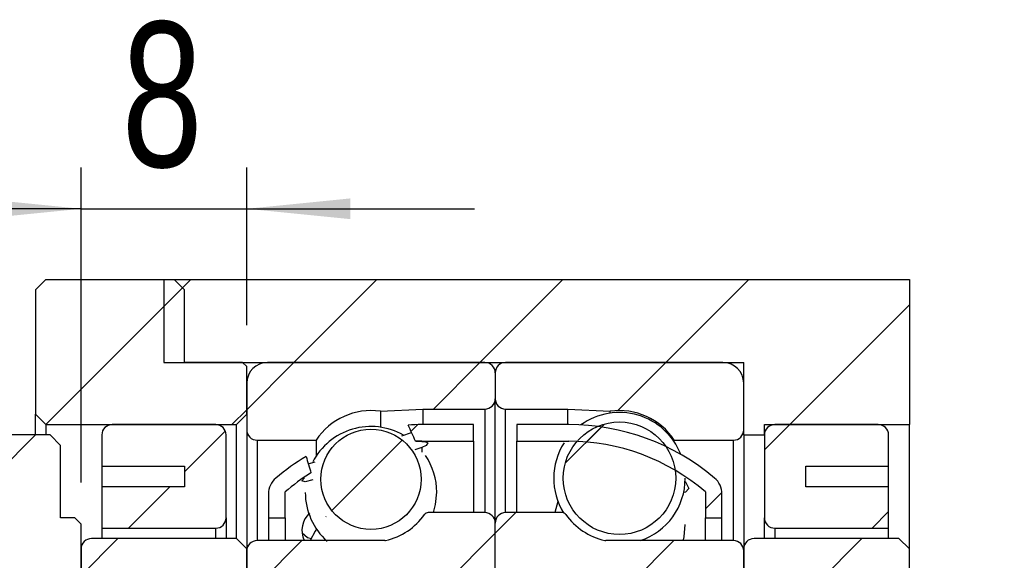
# Model space of a CAD drawing. Header units: millimetres. Extents: x 26 to 279, y 10 to 201.
# Tile 7 of 9: x 234 to 258, y 56 to 69. Entities that reach past the tile are written whole.
import ezdxf

# ---------------------------------------------------------------- set-up
doc = ezdxf.new("R2010")
doc.units = ezdxf.units.MM
doc.layers.add('FORMAT', color=7, linetype='Continuous')
doc.styles.add('SLDTEXTSTYLE0', font='TXT', dxfattribs={"width": 0.75})
doc.dimstyles.new('SLDDIMSTYLE3', dxfattribs={"dimtxt": 3.5, "dimasz": 2.5, "dimexe": 0, "dimexo": 0.0625, "dimgap": 0.875, "dimtad": 1, "dimlfac": 2, "dimrnd": 1e-09, "dimzin": 12, "dimdsep": 46, "dimtxsty": 'SLDTEXTSTYLE0', "dimsah": 1, "dimcen": 0.09, "dimadec": 0, "dimazin": 3, "dimtfac": 1, "dimtofl": 0, "dimtmove": 0, "dimatfit": 3, "dimfxl": 0, "dimfrac": 2, "dimtolj": 1, "dimtzin": 12, "dimarcsym": 0})
doc.dimstyles.new('SLDDIMSTYLE5', dxfattribs={"dimtxt": 3.5, "dimasz": 2.5, "dimexe": 0, "dimexo": 0.0625, "dimgap": 0.875, "dimtad": 1, "dimlfac": 2, "dimrnd": 1e-09, "dimzin": 12, "dimdsep": 46, "dimtxsty": 'SLDTEXTSTYLE0', "dimsah": 1, "dimcen": 0.09, "dimadec": 0, "dimazin": 3, "dimtfac": 1, "dimtmove": 0, "dimatfit": 0, "dimfxl": 0, "dimfrac": 2, "dimtolj": 1, "dimtzin": 12, "dimarcsym": 0})

# ---------------------------------------------------------------- blocks, each defined once
blk = doc.blocks.new('_D_12')
at = {"layer": 'FORMAT', "color": 7}
for p, q in [((265.224, 55.26), (265.224, 65.797)), ((251.974, 55.26), (266.224, 55.26)), ((265.224, 55.26), (265.224, 45.26)), ((251.974, 45.26), (266.224, 45.26))]:
    blk.add_line(p, q, dxfattribs=at)
for points in [[(265.224, 55.26), (264.974, 52.76), (265.474, 52.76)], [(265.224, 45.26), (265.474, 47.76), (264.974, 47.76)]]:
    blk.add_solid(points, dxfattribs=at)
at = {"layer": 'FORMAT', "color": 7, "char_height": 3.5, "attachment_point": 1, "rotation": 90, "style": 'SLDTEXTSTYLE0'}
for s, insert in [('20', (260.659, 60.625)), ('%%c', (260.713, 55.346))]:
    blk.add_mtext(s, dxfattribs=dict(at, insert=insert))
blk = doc.blocks.new('_D_17')
at = {"layer": 'FORMAT', "color": 7}
for p, q in [((235.224, 57.86), (235.224, 65.47)), ((239.224, 61.66), (239.224, 65.47)), ((235.224, 64.47), (229.724, 64.47)), ((235.224, 64.47), (239.224, 64.47)), ((239.224, 64.47), (244.724, 64.47))]:
    blk.add_line(p, q, dxfattribs=at)
for points in [[(235.224, 64.47), (232.724, 64.72), (232.724, 64.22)], [(239.224, 64.47), (241.724, 64.22), (241.724, 64.72)]]:
    blk.add_solid(points, dxfattribs=at)
at = {"layer": 'FORMAT', "color": 7, "insert": (236.206, 68.982), "char_height": 3.5, "attachment_point": 1, "style": 'SLDTEXTSTYLE0'}
blk.add_mtext('8', dxfattribs=at)

msp = doc.modelspace()

# ---------------------------------------------------------------- hatches: boundary and pattern name
at = {"layer": 'FORMAT', "linetype": 'Continuous', "lineweight": 18}
h = msp.add_hatch(dxfattribs=at)
h.set_pattern_fill('ANSI31', color=256, style=0)
h.paths.add_polyline_path([(234.3743892, 62.75974621), (234.1243892, 62.50974621), (234.1243892, 59.50974621), (234.3743892, 59.25974621), (238.9743892, 59.25974621), (239.2243892, 59.50974621), (239.2243892, 60.65974621), (239.1243892, 60.75974621), (237.7243892, 60.75974621), (237.7243892, 62.50974621), (237.4743892, 62.75974621)], flags=0)
h = msp.add_hatch(dxfattribs=at)
h.set_pattern_fill('ANSI31', color=256, style=0)
h.paths.add_polyline_path([(255.2243892, 62.75974621), (237.2243892, 62.75974621), (237.2243892, 60.75974621), (251.2243892, 60.75974621), (251.2243892, 59.00974621), (251.7243892, 59.00974621), (251.7243892, 59.25974621), (255.2243892, 59.25974621)], flags=0)
h = msp.add_hatch(dxfattribs=at)
h.set_pattern_fill('ANSI31', color=256, style=0)
edge = h.paths.add_edge_path(flags=0)
edge.add_line((245.2243892, 59.88474621), (245.2243892, 60.50974621))
edge.add_arc((244.9743892, 60.50974621), 0.25, 0, 90)
edge.add_line((244.9743892, 60.75974621), (239.7243892, 60.75974621))
edge.add_arc((239.7243892, 60.25974621), 0.5, 90, 180)
edge.add_line((239.2243892, 60.25974621), (239.2243892, 59.13474621))
edge.add_arc((239.4743892, 59.13474621), 0.25, 180, 270)
edge.add_line((239.4743892, 58.88474621), (240.899802, 58.88474621))
edge.add_arc((242.2243892, 58.00974621), 1.5875, 81.816129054, 146.551920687, ccw=False)
edge.add_line((242.45037031, 59.58107966), (243.4743892, 59.63474621))
edge.add_line((243.4743892, 59.63474621), (244.9743892, 59.63474621))
edge.add_arc((244.9743892, 59.88474621), 0.25, 270, 360)
h = msp.add_hatch(dxfattribs=at)
h.set_pattern_fill('ANSI31', color=256, style=0)
edge = h.paths.add_edge_path(flags=0)
edge.add_line((250.7243892, 60.75974621), (245.4743892, 60.75974621))
edge.add_arc((245.4743892, 60.50974621), 0.25, 90, 180)
edge.add_line((245.2243892, 60.50974621), (245.2243892, 59.88474621))
edge.add_arc((245.4743892, 59.88474621), 0.25, 180, 270)
edge.add_line((245.4743892, 59.63474621), (246.9743892, 59.63474621))
edge.add_line((246.9743892, 59.63474621), (247.9984081, 59.58107966))
edge.add_arc((248.2243892, 58.00974621), 1.5875, 33.448079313, 98.183870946, ccw=False)
edge.add_line((249.5489764, 58.88474621), (250.9743892, 58.88474621))
edge.add_arc((250.9743892, 59.13474621), 0.25, 270, 360)
edge.add_line((251.2243892, 59.13474621), (251.2243892, 60.25974621))
edge.add_arc((250.7243892, 60.25974621), 0.5, 0, 90)
h = msp.add_hatch(dxfattribs=at)
h.set_pattern_fill('ANSI31', color=256, style=0)
edge = h.paths.add_edge_path(flags=0)
edge.add_line((235.7243892, 58.25974621), (237.7243892, 58.25974621))
edge.add_line((237.7243892, 58.25974621), (237.7243892, 57.75974621))
edge.add_line((237.7243892, 57.75974621), (235.7243892, 57.75974621))
edge.add_line((235.7243892, 57.75974621), (235.7243892, 56.75974621))
edge.add_line((235.7243892, 56.75974621), (238.4743892, 56.75974621))
edge.add_arc((238.4743892, 57.00974621), 0.25, 270, 360)
edge.add_line((238.7243892, 57.00974621), (238.7243892, 59.00974621))
edge.add_arc((238.4743892, 59.00974621), 0.25, 0, 90)
edge.add_line((238.4743892, 59.25974621), (235.9743892, 59.25974621))
edge.add_arc((235.9743892, 59.00974621), 0.25, 90, 180)
edge.add_line((235.7243892, 59.00974621), (235.7243892, 58.25974621))
h = msp.add_hatch(dxfattribs=at)
h.set_pattern_fill('ANSI31', color=256, style=0)
edge = h.paths.add_edge_path(flags=0)
edge.add_arc((243.4493892, 53.80234825), 5.05739796, 90, 91.675552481, ccw=False)
edge.add_line((243.4493892, 58.85974621), (244.6993892, 58.85974621))
edge.add_line((244.6993892, 58.85974621), (244.6993892, 59.25974621))
edge.add_line((244.6993892, 59.25974621), (243.4493892, 59.25974621))
edge.add_arc((243.4493892, 53.80234825), 5.45739796, 90, 93.442781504)
edge.add_ellipse((245.12199547, 50.25974621), major_axis=(-5.51160755, 14.65456642), ratio=0.10155357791, start_angle=303.705636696, end_angle=305.621159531, ccw=False)
h = msp.add_hatch(dxfattribs=at)
h.set_pattern_fill('ANSI31', color=256, style=0)
edge = h.paths.add_edge_path(flags=0)
edge.add_line((245.7493892, 59.25974621), (245.7493892, 58.85974621))
edge.add_line((245.7493892, 58.85974621), (246.9993892, 58.85974621))
edge.add_arc((246.9993892, 53.80234825), 5.05739796, 49.268927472, 90, ccw=False)
edge.add_line((250.2993892, 57.63474621), (250.2993892, 57.00974621))
edge.add_line((250.2993892, 57.00974621), (250.6993892, 57.00974621))
edge.add_line((250.6993892, 57.00974621), (250.6993892, 57.58861218))
edge.add_arc((250.1993892, 57.58861218), 0.5, 0, 49.796831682)
edge.add_arc((246.9993892, 53.80234825), 5.45739796, 49.796831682, 90)
edge.add_line((246.9993892, 59.25974621), (245.7493892, 59.25974621))
h = msp.add_hatch(dxfattribs=at)
h.set_pattern_fill('ANSI31', color=256, style=0)
edge = h.paths.add_edge_path(flags=0)
edge.add_arc((248.2243892, 57.96602652), 1.35809148, 0, 360)
h = msp.add_hatch(dxfattribs=at)
h.set_pattern_fill('ANSI31', color=256, style=0)
edge = h.paths.add_edge_path(flags=0)
edge.add_line((254.7243892, 57.75974621), (252.7243892, 57.75974621))
edge.add_line((252.7243892, 57.75974621), (252.7243892, 58.25974621))
edge.add_line((252.7243892, 58.25974621), (254.7243892, 58.25974621))
edge.add_line((254.7243892, 58.25974621), (254.7243892, 59.00974621))
edge.add_arc((254.4743892, 59.00974621), 0.25, 360, 450)
edge.add_line((254.4743892, 59.25974621), (251.9743892, 59.25974621))
edge.add_arc((251.9743892, 59.00974621), 0.25, 90, 180)
edge.add_line((251.7243892, 59.00974621), (251.7243892, 57.00974621))
edge.add_arc((251.9743892, 57.00974621), 0.25, 180, 270)
edge.add_line((251.9743892, 56.75974621), (254.7243892, 56.75974621))
edge.add_line((254.7243892, 56.75974621), (254.7243892, 57.75974621))
h = msp.add_hatch(dxfattribs=at)
h.set_pattern_fill('ANSI31', color=256, style=0)
h.paths.add_polyline_path([(234.6243892, 55.00974621), (235.2243892, 55.60974621), (235.2243892, 56.85974621), (235.0743892, 57.00974621), (234.7243892, 57.00974621), (234.7243892, 58.75974621), (234.4743892, 59.00974621), (232.69469356, 59.00974621), (232.5743892, 58.87318952), (232.5743892, 55.00974621)], flags=0)
h = msp.add_hatch(dxfattribs=at)
h.set_pattern_fill('ANSI31', color=256, style=0)
edge = h.paths.add_edge_path(flags=0)
edge.add_arc((242.2243892, 57.94127366), 1.20976038, 0, 360)
h = msp.add_hatch(dxfattribs=at)
h.set_pattern_fill('ANSI31', color=256, style=0)
edge = h.paths.add_edge_path(flags=0)
edge.add_ellipse((245.12199547, 50.25974621), major_axis=(-5.51160755, 14.65456642), ratio=0.10155357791, start_angle=53.665936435, end_angle=55.51923755, ccw=False)
edge.add_arc((243.4493892, 53.80234825), 5.45739796, 120.768643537, 130.203168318)
edge.add_arc((240.2493892, 57.58861218), 0.5, 130.203168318, 180)
edge.add_line((239.7493892, 57.58861218), (239.7493892, 57.00974621))
edge.add_line((239.7493892, 57.00974621), (240.1493892, 57.00974621))
edge.add_line((240.1493892, 57.00974621), (240.1493892, 57.63474621))
edge.add_arc((243.4493892, 53.80234825), 5.05739796, 121.925644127, 130.731072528, ccw=False)
h = msp.add_hatch(dxfattribs=at)
h.set_pattern_fill('ANSI31', color=256, style=0)
edge = h.paths.add_edge_path(flags=0)
edge.add_line((239.2243892, 56.20974621), (239.2243892, 55.50974621))
edge.add_arc((239.4743892, 55.50974621), 0.25, 180, 270)
edge.add_line((239.4743892, 55.25974621), (244.7243892, 55.25974621))
edge.add_arc((244.7243892, 55.75974621), 0.5, 270, 360)
edge.add_line((245.2243892, 55.75974621), (245.2243892, 56.88474621))
edge.add_arc((244.9743892, 56.88474621), 0.25, 0, 90)
edge.add_line((244.9743892, 57.13474621), (243.60171678, 57.13474621))
edge.add_arc((243.60171678, 57.03474621), 0.1, 90, 144.705605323)
edge.add_arc((242.2243892, 58.00974621), 1.5875, 282.89262666, 324.705605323, ccw=False)
edge.add_arc((242.55628715, 56.55974621), 0.1, 270, 282.89262666, ccw=False)
edge.add_line((242.55628715, 56.45974621), (239.4743892, 56.45974621))
edge.add_arc((239.4743892, 56.20974621), 0.25, 90, 180)
h = msp.add_hatch(dxfattribs=at)
h.set_pattern_fill('ANSI31', color=256, style=0)
edge = h.paths.add_edge_path(flags=0)
edge.add_line((245.7243892, 55.25974621), (250.9743892, 55.25974621))
edge.add_arc((250.9743892, 55.50974621), 0.25, 270, 360)
edge.add_line((251.2243892, 55.50974621), (251.2243892, 56.20974621))
edge.add_arc((250.9743892, 56.20974621), 0.25, 0, 90)
edge.add_line((250.9743892, 56.45974621), (247.89249125, 56.45974621))
edge.add_arc((247.89249125, 56.55974621), 0.1, 257.10737334, 270, ccw=False)
edge.add_arc((248.2243892, 58.00974621), 1.5875, 215.294394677, 257.10737334, ccw=False)
edge.add_arc((246.84706163, 57.03474621), 0.1, 35.294394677, 90)
edge.add_line((246.84706163, 57.13474621), (245.4743892, 57.13474621))
edge.add_arc((245.4743892, 56.88474621), 0.25, 90, 180)
edge.add_line((245.2243892, 56.88474621), (245.2243892, 55.75974621))
edge.add_arc((245.7243892, 55.75974621), 0.5, 180, 270)
h = msp.add_hatch(dxfattribs=at)
h.set_pattern_fill('ANSI31', color=256, style=0)
edge = h.paths.add_edge_path(flags=0)
edge.add_line((238.9743892, 55.25974621), (239.2243892, 55.50974621))
edge.add_line((239.2243892, 55.50974621), (239.2243892, 56.25974621))
edge.add_line((239.2243892, 56.25974621), (238.9743892, 56.50974621))
edge.add_line((238.9743892, 56.50974621), (235.4743892, 56.50974621))
edge.add_arc((235.4743892, 56.25974621), 0.25, 90, 180)
edge.add_line((235.2243892, 56.25974621), (235.2243892, 55.50974621))
edge.add_arc((235.4743892, 55.50974621), 0.25, 180, 270)
edge.add_line((235.4743892, 55.25974621), (238.9743892, 55.25974621))
h = msp.add_hatch(dxfattribs=at)
h.set_pattern_fill('ANSI31', color=256, style=0)
edge = h.paths.add_edge_path(flags=0)
edge.add_line((254.9743892, 55.25974621), (255.2243892, 55.50974621))
edge.add_line((255.2243892, 55.50974621), (255.2243892, 56.25974621))
edge.add_line((255.2243892, 56.25974621), (254.9743892, 56.50974621))
edge.add_line((254.9743892, 56.50974621), (251.4743892, 56.50974621))
edge.add_arc((251.4743892, 56.25974621), 0.25, 90, 180)
edge.add_line((251.2243892, 56.25974621), (251.2243892, 55.50974621))
edge.add_arc((251.4743892, 55.50974621), 0.25, 180, 270)
edge.add_line((251.4743892, 55.25974621), (254.9743892, 55.25974621))

# ---------------------------------------------------------------- linework, layer by layer
at = {"color": 7, "linetype": 'Continuous', "lineweight": 25}
for p, q in [((234.12438829, 62.50974589), (234.37438879, 62.7597464)), ((234.37438879, 62.7597464), (237.47438911, 62.7597464)), ((237.22438954, 62.7597464), (237.22438954, 60.75974607)), ((237.22438954, 62.7597464), (255.22438923, 62.7597464)), ((237.47438911, 62.7597464), (237.72438962, 62.50974589)), ((255.22438923, 62.7597464), (255.22438923, 59.25974583)), ((234.12438829, 62.50974589), (234.12438829, 59.50974633)), ((237.72438962, 60.75974607), (237.72438962, 62.50974589)), ((237.22438954, 60.75974607), (251.22438916, 60.75974607)), ((239.1243891, 60.75974607), (237.72438962, 60.75974607)), ((239.1243891, 60.75974607), (239.22438894, 60.65974624)), ((239.22438894, 59.50974633), (239.22438894, 60.65974624)), ((244.97438941, 60.75974607), (239.72438902, 60.75974607)), ((250.72438919, 60.75974607), (245.47438903, 60.75974607)), ((251.22438916, 59.00974625), (251.22438916, 60.75974607)), ((245.22438899, 60.5097465), (245.22438899, 59.88474616)), ((239.22438894, 60.25974599), (239.22438894, 59.1347465)), ((251.22438916, 59.1347465), (251.22438916, 60.25974599)), ((245.22438899, 56.88474614), (245.22438899, 59.88474616)), ((234.37438879, 59.25974583), (234.12438829, 59.50974633)), ((234.12438829, 59.00974625), (234.12438829, 59.50974633)), ((239.22438894, 59.50974633), (238.97438936, 59.25974583)), ((242.45037019, 59.58108005), (243.47438917, 59.63474659)), ((242.45037019, 59.58108005), (242.45037019, 59.19789763)), ((243.47438917, 59.63474659), (244.97438941, 59.63474659)), ((243.47438917, 59.63474659), (243.47438917, 59.26590839)), ((245.47438903, 59.63474659), (246.97438927, 59.63474659)), ((246.97438927, 59.63474659), (247.99840825, 59.58108005)), ((246.97438927, 59.25974583), (246.97438927, 59.63474659)), ((247.99840825, 59.53736005), (247.99840825, 59.58108005)), ((234.37438879, 59.25974583), (238.97438936, 59.25974583)), ((234.37438879, 59.25974583), (234.37438879, 59.00974625)), ((238.47438928, 59.25974583), (235.9743898, 59.25974583)), ((238.97438936, 56.50974631), (238.97438936, 59.25974583)), ((244.69938941, 59.25974583), (243.44938874, 59.25974583)), ((244.69938941, 58.85974651), (244.69938941, 59.25974583)), ((246.99938923, 59.25974583), (245.74938903, 59.25974583)), ((245.74938903, 59.25974583), (245.74938903, 58.85974651)), ((251.72438918, 59.25974583), (255.22438923, 59.25974583)), ((251.72438918, 59.00974625), (251.72438918, 59.25974583)), ((254.47438911, 59.25974583), (251.97438919, 59.25974583)), ((255.22438923, 56.25974627), (255.22438923, 59.25974583)), ((234.47438862, 59.00974625), (232.69469265, 59.00974625)), ((234.47438862, 59.00974625), (234.72438913, 58.75974668)), ((235.72438929, 59.00974625), (235.72438929, 58.25974659)), ((238.72438885, 57.00974639), (238.72438885, 59.00974625)), ((239.22438894, 59.1347465), (239.22438894, 56.25974627)), ((242.97147684, 58.98973213), (243.20414171, 59.06998326)), ((251.22438916, 59.00974625), (251.72438918, 59.00974625)), ((251.22438916, 59.00974625), (251.22438916, 56.25974627)), ((251.72438918, 59.00974625), (251.72438918, 57.00974639)), ((254.72438915, 58.25974659), (254.72438915, 59.00974625)), ((234.72438913, 57.00974639), (234.72438913, 58.75974668)), ((239.47438944, 58.884746), (240.89980193, 58.884746)), ((240.89980193, 58.884746), (240.89980193, 58.5015645)), ((243.30151241, 58.85758397), (243.44938874, 58.85611342)), ((243.44938874, 58.85974651), (244.69938941, 58.85974651)), ((243.44938874, 58.85974651), (243.44938874, 58.85611342)), ((244.69938941, 58.85974651), (244.69938941, 57.13474618)), ((245.74938903, 58.85974651), (246.99938923, 58.85974651)), ((245.74938903, 57.13474618), (245.74938903, 58.85974651)), ((249.54897651, 58.884746), (250.97438923, 58.884746)), ((249.54897651, 58.84102692), (249.54897651, 58.884746)), ((243.44938874, 58.70789436), (243.28246035, 58.65221896)), ((235.72438929, 58.25974659), (237.72438962, 58.25974659)), ((235.72438929, 58.25974659), (235.72438929, 57.75974605)), ((237.72438962, 58.25974659), (237.72438962, 57.75974605)), ((240.71064752, 58.31204967), (240.87616123, 58.3594009)), ((252.72438923, 58.25974659), (254.72438915, 58.25974659)), ((252.72438923, 57.75974605), (252.72438923, 58.25974659)), ((254.72438915, 57.75974605), (254.72438915, 58.25974659)), ((235.72438929, 57.75974605), (235.72438929, 56.75974635)), ((237.72438962, 57.75974605), (235.72438929, 57.75974605)), ((239.74938944, 57.58861226), (239.74938944, 57.00974639)), ((240.14938876, 57.00974639), (240.14938876, 57.63474626)), ((250.29938921, 57.63474626), (250.29938921, 57.00974639)), ((250.69938923, 57.00974639), (250.69938923, 57.58861226)), ((254.72438915, 57.75974605), (252.72438923, 57.75974605)), ((254.72438915, 56.75974635), (254.72438915, 57.75974605)), ((244.97438941, 57.13474618), (243.60171679, 57.13474618)), ((246.84706165, 57.13474618), (245.47438903, 57.13474618)), ((235.07438947, 57.00974639), (234.72438913, 57.00974639)), ((235.07438947, 57.00974639), (235.22438828, 56.85974618)), ((235.22438828, 55.60974644), (235.22438828, 56.85974618)), ((238.72438885, 57.00974639), (238.72438885, 56.50974631)), ((239.74938944, 57.00974639), (240.14938876, 57.00974639)), ((239.74938944, 57.00974639), (239.74938944, 56.45974639)), ((240.14938876, 57.00974639), (240.14938876, 56.45974639)), ((245.22438899, 55.75974618), (245.22438899, 56.88474614)), ((250.29938921, 57.00974639), (250.69938923, 57.00974639)), ((250.29938921, 56.45974639), (250.29938921, 57.00974639)), ((250.69938923, 56.45974639), (250.69938923, 57.00974639)), ((251.72438918, 56.50974631), (251.72438918, 57.00974639)), ((235.72438929, 56.75974635), (238.47438928, 56.75974635)), ((235.72438929, 56.75974635), (235.72438929, 56.50974631)), ((240.89980193, 56.75156468), (240.89980193, 56.72776659)), ((251.97438919, 56.75974635), (254.72438915, 56.75974635)), ((254.72438915, 56.50974631), (254.72438915, 56.75974635)), ((238.97438936, 56.50974631), (235.47438879, 56.50974631)), ((238.97438936, 56.50974631), (239.22438894, 56.25974627)), ((242.55628672, 56.45974639), (239.47438944, 56.45974639)), ((250.97438923, 56.45974639), (247.89249126, 56.45974639)), ((249.75499881, 56.4872842), (249.77304621, 56.45974639)), ((254.97438919, 56.50974631), (251.4743892, 56.50974631)), ((254.97438919, 56.50974631), (255.22438923, 56.25974627)), ((235.22438828, 56.25974627), (235.22438828, 55.50974614)), ((239.22438894, 55.50974614), (239.22438894, 56.25974627)), ((239.22438894, 56.20974635), (239.22438894, 55.50974614)), ((251.22438916, 56.25974627), (251.22438916, 55.50974614)), ((251.22438916, 55.50974614), (251.22438916, 56.20974635)), ((255.22438923, 55.50974614), (255.22438923, 56.25974627))]:
    msp.add_line(p, q, dxfattribs=at)
at = {"color": 8, "linetype": 'Continuous', "lineweight": 25}
for p, q in [((244.97438941, 59.63474659), (244.97438941, 57.13474618)), ((245.47438903, 57.13474618), (245.47438903, 59.63474659)), ((239.47438944, 58.884746), (239.47438944, 56.45974639)), ((246.99938923, 58.85303819), (246.99938923, 58.85974651)), ((250.97438923, 56.45974639), (250.97438923, 58.884746)), ((243.44938874, 58.70789436), (243.44938874, 58.59451422)), ((238.47438928, 56.50974631), (238.47438928, 56.75974635)), ((251.97438919, 56.75974635), (251.97438919, 56.50974631))]:
    msp.add_line(p, q, dxfattribs=at)
at = {"color": 7, "linetype": 'Continuous', "lineweight": 25, "flags": 128}
for points in [[(243.44938874, 58.85611342), (243.52518909, 58.848525), (243.59820385, 58.82279535), (243.55620958, 58.75838043), (243.44938874, 58.70789436)], [(240.82143579, 57.92454218), (240.63097753, 57.8817032), (240.55054385, 57.90160557), (240.61770152, 57.97911256)], [(249.80577218, 57.89191329), (249.81780068, 57.8809805), (249.89823482, 57.71719904), (249.8159534, 57.62736832), (249.76136277, 57.62484211)], [(243.73378299, 57.13474618), (243.78485858, 57.33486225), (243.81188929, 57.62656459)], [(246.73890902, 57.40611169), (246.66391939, 57.13789917), (246.66333312, 57.13474618)], [(249.76969647, 56.48262899), (249.7848591, 56.55449449), (249.81188911, 56.84619683)], [(240.55973507, 56.64630148), (240.6946595, 56.53405988), (240.79117805, 56.51071395)], [(240.90773959, 56.73966564), (240.87466925, 56.68847782), (240.75751074, 56.45974639)]]:
    msp.add_lwpolyline(points, dxfattribs=at)
at = {"color": 7, "linetype": 'Continuous', "lineweight": 25}
for centre, radius in [((248.2243892, 57.96602652), 1.35809148), ((242.2243892, 57.94127366), 1.20976038)]:
    msp.add_circle(centre, radius, dxfattribs=at)
for centre, radius, start, end in [((239.7243892, 60.25974621), 0.5, 90, 180), ((244.9743892, 60.50974621), 0.25, 0, 90), ((245.4743892, 60.50974621), 0.25, 90, 180), ((250.7243892, 60.25974621), 0.5, 0, 90), ((244.9743892, 59.88474621), 0.25, 270, 0), ((245.4743892, 59.88474621), 0.25, 180, 270), ((242.2243892, 58.00974621), 1.5875, 81.816129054, 146.551920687), ((248.2243892, 57.96602652), 1.5875, 21.302277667, 125.908794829), ((248.2243892, 58.00974621), 1.5875, 33.448079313, 98.183870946), ((235.9743892, 59.00974621), 0.25, 90, 180), ((238.4743892, 59.00974621), 0.25, 0, 90), ((242.2243892, 57.62656457), 1.5875, 60.390705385, 152.512090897), ((243.4493892, 53.80234825), 5.45739796, 90, 93.442781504), ((246.9993892, 53.80234825), 5.45739796, 49.796831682, 90), ((251.9743892, 59.00974621), 0.25, 90, 180), ((254.4743892, 59.00974621), 0.25, 360, 90), ((239.4743892, 59.13474621), 0.25, 180, 270), ((250.9743892, 59.13474621), 0.25, 270, 0), ((243.4493892, 53.80234825), 5.05739796, 90, 91.675552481), ((248.2243892, 57.96602652), 1.5875, 147.440968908, 211.73666056), ((246.9993892, 53.80234825), 5.05739796, 49.268927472, 90), ((243.4493892, 53.80234825), 5.45739796, 120.768643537, 130.203168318), ((242.2243892, 57.62656457), 1.5875, 0, 34.079481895), ((243.4493892, 53.80234825), 5.05739796, 121.925644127, 130.731072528), ((240.2493892, 57.58861218), 0.5, 130.203168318, 180), ((248.2243892, 57.96602652), 1.5875, 288.406900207, 0), ((250.1993892, 57.58861218), 0.5, 0, 49.796831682), ((242.2243892, 57.62656457), 1.5875, 180.158215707, 228.046095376), ((241.13389247, 56.7015603), 0.57794134, 132.598971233, 204.683608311), ((242.2243892, 58.00974621), 1.5875, 282.89262666, 324.705605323), ((243.60171678, 57.03474621), 0.1, 90, 144.705605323), ((244.9743892, 56.88474621), 0.25, 0, 90), ((245.4743892, 56.88474621), 0.25, 90, 180), ((246.84706163, 57.03474621), 0.1, 35.294394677, 90), ((248.2243892, 58.00974621), 1.5875, 215.294394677, 257.10737334), ((238.4743892, 57.00974621), 0.25, 270, 0), ((251.9743892, 57.00974621), 0.25, 180, 270), ((235.4743892, 56.25974621), 0.25, 90, 180), ((239.4743892, 56.20974621), 0.25, 90, 180), ((242.55628715, 56.55974621), 0.1, 270, 282.89262666), ((247.89249125, 56.55974621), 0.1, 257.10737334, 270), ((250.9743892, 56.20974621), 0.25, 0, 90), ((251.4743892, 56.25974621), 0.25, 90, 180)]:
    msp.add_arc(centre, radius, start, end, dxfattribs=at)
for start_param, end_param in [(5.3006633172, 5.3340954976), (0.9366472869, 0.9689934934)]:
    msp.add_ellipse((245.12199547, 50.25974621), major_axis=(-5.51160755, 14.65456642), ratio=0.1015535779, start_param=start_param, end_param=end_param, dxfattribs=at)

# ---------------------------------------------------------------- dimensions: what is measured, and where the dimension line sits
at = {"layer": 'FORMAT', "color": 7}
dim = msp.add_linear_dim(base=(239.2243892, 64.46988766), p1=(235.2243892, 56.85974621), p2=(239.2243892, 60.65974621), dimstyle='SLDDIMSTYLE5', dxfattribs=at)
dim.commit()
dim.dimension.update_dxf_attribs({"geometry": '_D_17', "text_midpoint": (237.49895941, 64.46988766), "dimtype": 160})
dim = msp.add_linear_dim(base=(265.2243892, 45.25974621), p1=(250.9743892, 55.25974621), p2=(250.9743892, 45.25974621), angle=90, text='%%c<>', dimstyle='SLDDIMSTYLE3', dxfattribs=at)
dim.commit()
dim.dimension.update_dxf_attribs({"geometry": '_D_12', "text_midpoint": (265.2243892, 60.57147776), "dimtype": 160})

doc.saveas('drawing.dxf')
